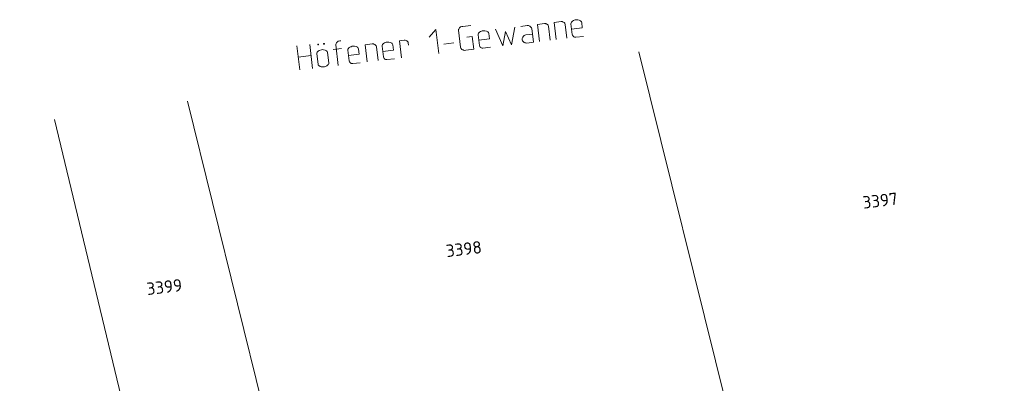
# Model space of a CAD drawing. Header units: metres. Extents: x 3425540 to 3446143, y 5432760 to 5444637.
# Tile 255 of 256: x 3439262 to 3439405, y 5439499 to 5439551. Entities that reach past the tile are written whole.
import ezdxf
from ezdxf.enums import TextEntityAlignment as Align

# ---------------------------------------------------------------- set-up
doc = ezdxf.new("R2010")
doc.units = ezdxf.units.M
doc.layers.add('B_Bestand', color=9, linetype='Continuous', lineweight=18)
doc.layers.add('B_Flurgrenzen', color=9, linetype='Continuous', lineweight=18)
doc.styles.get("Standard").update_dxf_attribs({"font": 'isocpeur.ttf'})

msp = doc.modelspace()

# ---------------------------------------------------------------- linework, layer by layer
at = {"layer": 'B_Bestand'}
for p, q in [((3439327.25, 5439550.64), (3439326.07, 5439550.5)), ((3439337.93, 5439550.91), (3439336.92, 5439550.79)), ((3439337.21, 5439548.3), (3439336.92, 5439550.79)), ((3439340.35, 5439551.19), (3439339.34, 5439551.07)), ((3439339.63, 5439548.58), (3439339.34, 5439551.07)), ((3439341.19, 5439548.77), (3439340.95, 5439550.79)), ((3439341.97, 5439549.33), (3439341.79, 5439550.86)), ((3439325.74, 5439547.49), (3439325.45, 5439549.96)), ((3439328.48, 5439547.74), (3439328.3, 5439549.27)), ((3439338.77, 5439548.48), (3439338.53, 5439550.51)), ((3439304.23, 5439544.39), (3439303.82, 5439547.87)), ((3439307.98, 5439544.84), (3439307.62, 5439547.82)), ((3439312.91, 5439547.95), (3439311.9, 5439547.83)), ((3439312.19, 5439545.34), (3439311.9, 5439547.83)), ((3439317.55, 5439548.49), (3439316.86, 5439548.41)), ((3439317.16, 5439545.92), (3439316.86, 5439548.41)), ((3439318.15, 5439548.09), (3439318.18, 5439547.79)), ((3439323.31, 5439547.93), (3439324.79, 5439548.1)), ((3439327.44, 5439549.03), (3439326.68, 5439548.94)), ((3439327.66, 5439547.17), (3439327.44, 5439549.03)), ((3439342.49, 5439548.92), (3439343.59, 5439549.05)), ((3439302.37, 5439544.17), (3439301.96, 5439547.65)), ((3439305.03, 5439545.02), (3439304.85, 5439546.52)), ((3439306.41, 5439546.7), (3439306.59, 5439545.2)), ((3439307.23, 5439547.14), (3439308.46, 5439547.28)), ((3439309.55, 5439545.5), (3439309.37, 5439547.03)), ((3439313.75, 5439545.52), (3439313.51, 5439547.55)), ((3439314.53, 5439546.08), (3439314.35, 5439547.62)), ((3439327.66, 5439547.17), (3439326.49, 5439547.03)), ((3439329, 5439547.33), (3439330.1, 5439547.46)), ((3439302.15, 5439546.03), (3439304.01, 5439546.25)), ((3439310.07, 5439545.09), (3439311.16, 5439545.21)), ((3439315.05, 5439545.67), (3439316.14, 5439545.8))]:
    msp.add_line(p, q, dxfattribs=at)
for points in [[(3439337.93, 5439550.91), (3439338.1, 5439550.9), (3439338.15, 5439550.88), (3439338.21, 5439550.86), (3439338.3, 5439550.81), (3439338.36, 5439550.76), (3439338.46, 5439550.66), (3439338.49, 5439550.61), (3439338.53, 5439550.51)], [(3439340.35, 5439551.19), (3439340.52, 5439551.19), (3439340.58, 5439551.16), (3439340.63, 5439551.14), (3439340.72, 5439551.1), (3439340.78, 5439551.05), (3439340.88, 5439550.95), (3439340.91, 5439550.9), (3439340.95, 5439550.79)], [(3439343.35, 5439551.05), (3439343.31, 5439551.18), (3439343.24, 5439551.26), (3439343.18, 5439551.31), (3439343, 5439551.4), (3439342.77, 5439551.45), (3439342.63, 5439551.46), (3439342.39, 5439551.43), (3439342.25, 5439551.39), (3439342.15, 5439551.35), (3439341.99, 5439551.25), (3439341.85, 5439551.09), (3439341.8, 5439551), (3439341.79, 5439550.86)], [(3439341.88, 5439550.1), (3439343.44, 5439550.28), (3439343.35, 5439551.05)], [(3439321.18, 5439548.93), (3439322.16, 5439550.04), (3439322.57, 5439546.56)], [(3439326.07, 5439550.5), (3439325.91, 5439550.48), (3439325.8, 5439550.44), (3439325.73, 5439550.41), (3439325.63, 5439550.31), (3439325.6, 5439550.28), (3439325.53, 5439550.19), (3439325.48, 5439550.1), (3439325.46, 5439550.04), (3439325.45, 5439549.96)], [(3439329.86, 5439549.45), (3439329.82, 5439549.59), (3439329.75, 5439549.66), (3439329.69, 5439549.71), (3439329.51, 5439549.8), (3439329.29, 5439549.86), (3439329.15, 5439549.87), (3439328.9, 5439549.84), (3439328.77, 5439549.79), (3439328.66, 5439549.75), (3439328.51, 5439549.65), (3439328.36, 5439549.5), (3439328.31, 5439549.41), (3439328.3, 5439549.27)], [(3439328.39, 5439548.5), (3439329.95, 5439548.69), (3439329.86, 5439549.45)], [(3439330.81, 5439550.07), (3439331.88, 5439547.67), (3439332.27, 5439549.74), (3439333.13, 5439547.81), (3439333.61, 5439550.4)], [(3439334.48, 5439550.5), (3439335.41, 5439550.61), (3439335.63, 5439550.61), (3439335.81, 5439550.55), (3439335.93, 5439550.45), (3439336.02, 5439550.35), (3439336.06, 5439550.3), (3439336.1, 5439550.19), (3439336.34, 5439548.19), (3439335.38, 5439548.08), (3439335.21, 5439548.09), (3439335.07, 5439548.13), (3439334.98, 5439548.17), (3439334.95, 5439548.2), (3439334.82, 5439548.32), (3439334.75, 5439548.42), (3439334.71, 5439548.53), (3439334.7, 5439548.64), (3439334.72, 5439548.75), (3439334.78, 5439548.93), (3439334.87, 5439549.07), (3439335, 5439549.17), (3439335.08, 5439549.21), (3439335.24, 5439549.26), (3439336.2, 5439549.37)], [(3439342.49, 5439548.92), (3439342.38, 5439548.94), (3439342.29, 5439548.95), (3439342.2, 5439549), (3439342.14, 5439549.05), (3439342.11, 5439549.07), (3439342.05, 5439549.15), (3439342.01, 5439549.2), (3439341.97, 5439549.33), (3439341.97, 5439549.36)], [(3439305.02, 5439547.93), (3439304.99, 5439547.9), (3439305, 5439547.84), (3439305.03, 5439547.82), (3439305.08, 5439547.82), (3439305.11, 5439547.85), (3439305.1, 5439547.91), (3439305.07, 5439547.93), (3439305.02, 5439547.93)], [(3439305.86, 5439548.03), (3439305.84, 5439548), (3439305.85, 5439547.94), (3439305.88, 5439547.92), (3439305.93, 5439547.92), (3439305.96, 5439547.96), (3439305.95, 5439548.01), (3439305.92, 5439548.03), (3439305.86, 5439548.03)], [(3439308.33, 5439548.4), (3439308.19, 5439548.39), (3439307.98, 5439548.33), (3439307.88, 5439548.27), (3439307.82, 5439548.23), (3439307.78, 5439548.17), (3439307.73, 5439548.11), (3439307.66, 5439547.99), (3439307.64, 5439547.93), (3439307.62, 5439547.82)], [(3439312.91, 5439547.95), (3439313.07, 5439547.94), (3439313.13, 5439547.92), (3439313.19, 5439547.9), (3439313.28, 5439547.85), (3439313.34, 5439547.8), (3439313.44, 5439547.7), (3439313.47, 5439547.65), (3439313.51, 5439547.55)], [(3439315.91, 5439547.8), (3439315.86, 5439547.93), (3439315.8, 5439548.01), (3439315.74, 5439548.06), (3439315.56, 5439548.15), (3439315.33, 5439548.2), (3439315.19, 5439548.22), (3439314.95, 5439548.19), (3439314.81, 5439548.14), (3439314.71, 5439548.1), (3439314.55, 5439548), (3439314.4, 5439547.85), (3439314.36, 5439547.76), (3439314.35, 5439547.62)], [(3439314.44, 5439546.85), (3439316, 5439547.04), (3439315.91, 5439547.8)], [(3439317.55, 5439548.49), (3439317.71, 5439548.49), (3439317.83, 5439548.44), (3439317.92, 5439548.4), (3439317.98, 5439548.35), (3439318.07, 5439548.25), (3439318.11, 5439548.2), (3439318.15, 5439548.09)], [(3439306.41, 5439546.7), (3439306.37, 5439546.84), (3439306.3, 5439546.91), (3439306.24, 5439546.96), (3439306.06, 5439547.05), (3439305.83, 5439547.11), (3439305.69, 5439547.12), (3439305.53, 5439547.1), (3439305.21, 5439547.01), (3439305.05, 5439546.91), (3439304.91, 5439546.75), (3439304.86, 5439546.66), (3439304.85, 5439546.52)], [(3439310.93, 5439547.21), (3439310.88, 5439547.35), (3439310.82, 5439547.42), (3439310.76, 5439547.47), (3439310.58, 5439547.56), (3439310.35, 5439547.62), (3439310.21, 5439547.63), (3439309.97, 5439547.6), (3439309.83, 5439547.55), (3439309.73, 5439547.51), (3439309.57, 5439547.41), (3439309.42, 5439547.26), (3439309.38, 5439547.17), (3439309.37, 5439547.03)], [(3439309.46, 5439546.26), (3439311.02, 5439546.45), (3439310.93, 5439547.21)], [(3439325.74, 5439547.49), (3439325.75, 5439547.41), (3439325.78, 5439547.33), (3439325.82, 5439547.28), (3439325.88, 5439547.21), (3439325.94, 5439547.16), (3439326.03, 5439547.11), (3439326.12, 5439547.07), (3439326.18, 5439547.05), (3439326.35, 5439547.01), (3439326.49, 5439547.03)], [(3439329, 5439547.33), (3439328.89, 5439547.34), (3439328.8, 5439547.36), (3439328.72, 5439547.4), (3439328.65, 5439547.45), (3439328.62, 5439547.48), (3439328.56, 5439547.55), (3439328.53, 5439547.6), (3439328.48, 5439547.74), (3439328.48, 5439547.76)], [(3439306.59, 5439545.2), (3439306.58, 5439545.06), (3439306.53, 5439544.97), (3439306.48, 5439544.91), (3439306.33, 5439544.78), (3439306.12, 5439544.67), (3439305.99, 5439544.63), (3439305.83, 5439544.61), (3439305.66, 5439544.62), (3439305.49, 5439544.63), (3439305.32, 5439544.69), (3439305.14, 5439544.81), (3439305.07, 5439544.88), (3439305.03, 5439545.02)], [(3439310.07, 5439545.09), (3439309.96, 5439545.1), (3439309.87, 5439545.12), (3439309.78, 5439545.16), (3439309.72, 5439545.21), (3439309.69, 5439545.23), (3439309.63, 5439545.31), (3439309.59, 5439545.36), (3439309.55, 5439545.5), (3439309.55, 5439545.52)], [(3439315.05, 5439545.67), (3439314.94, 5439545.69), (3439314.85, 5439545.71), (3439314.76, 5439545.75), (3439314.7, 5439545.8), (3439314.67, 5439545.82), (3439314.61, 5439545.9), (3439314.57, 5439545.95), (3439314.53, 5439546.08), (3439314.53, 5439546.11)]]:
    msp.add_lwpolyline(points, dxfattribs=at)
for points, knots in [([(3439533.03, 5439508.48), (3439514.81, 5439506.22), (3439496.59, 5439503.97), (3439478.37, 5439501.72), (3439459.91, 5439499.43), (3439441.43, 5439497.33), (3439422.96, 5439495.14), (3439399.5, 5439492.37), (3439376.03, 5439489.59), (3439352.57, 5439486.81), (3439332.05, 5439484.38), (3439311.54, 5439481.96), (3439291.02, 5439479.53), (3439273.96, 5439477.51), (3439256.89, 5439475.5), (3439239.82, 5439473.48), (3439226.09, 5439471.85), (3439212.37, 5439470.21), (3439198.64, 5439468.57), (3439184.58, 5439466.88), (3439170.52, 5439465.21), (3439156.47, 5439463.48), (3439150.3, 5439462.73), (3439144.12, 5439461.97), (3439137.94, 5439461.21)], [0, 0, 0, 0, 0.138409, 0.138409, 0.138409, 0.278633, 0.278633, 0.278633, 0.456791, 0.456791, 0.456791, 0.612536, 0.612536, 0.612536, 0.742105, 0.742105, 0.742105, 0.846351, 0.846351, 0.846351, 0.953083, 0.953083, 0.953083, 1, 1, 1, 1]), ([(3439523.05, 5439504), (3439507.13, 5439502.15), (3439491.22, 5439500.31), (3439475.3, 5439498.46), (3439454.76, 5439496.08), (3439434.21, 5439493.73), (3439413.67, 5439491.36), (3439399.87, 5439489.77), (3439386.08, 5439488.21), (3439372.28, 5439486.63), (3439352.09, 5439484.31), (3439331.9, 5439481.91), (3439311.71, 5439479.44), (3439296.93, 5439477.62), (3439282.15, 5439475.74), (3439267.36, 5439473.91), (3439259.97, 5439473), (3439252.59, 5439472.04), (3439245.2, 5439471.2), (3439209.54, 5439467.11), (3439173.88, 5439463.02), (3439138.21, 5439458.94)], [0, 0, 0, 0, 0.124058, 0.124058, 0.124058, 0.284177, 0.284177, 0.284177, 0.391675, 0.391675, 0.391675, 0.549096, 0.549096, 0.549096, 0.66446, 0.66446, 0.66446, 0.722069, 0.722069, 0.722069, 1, 1, 1, 1])]:
    msp.add_open_spline(points, degree=3, knots=knots, dxfattribs=at)
at = {"layer": 'B_Flurgrenzen'}
for p, q in [((3439365.95, 5439489.29), (3439351.67, 5439546.8)), ((3439300.4, 5439481.56), (3439286.08, 5439539.64)), ((3439280.63, 5439479.24), (3439266.75, 5439536.99))]:
    msp.add_line(p, q, dxfattribs=at)

# ---------------------------------------------------------------- texts
for s, p in [('3397', (3439386.71, 5439525.21)), ('3398', (3439326.22, 5439518.18)), ('3399', (3439282.7, 5439512.67))]:
    msp.add_text(s, height=1.8, rotation=6.75, dxfattribs=at).set_placement(p, align=Align.MIDDLE)

doc.saveas('drawing.dxf')
